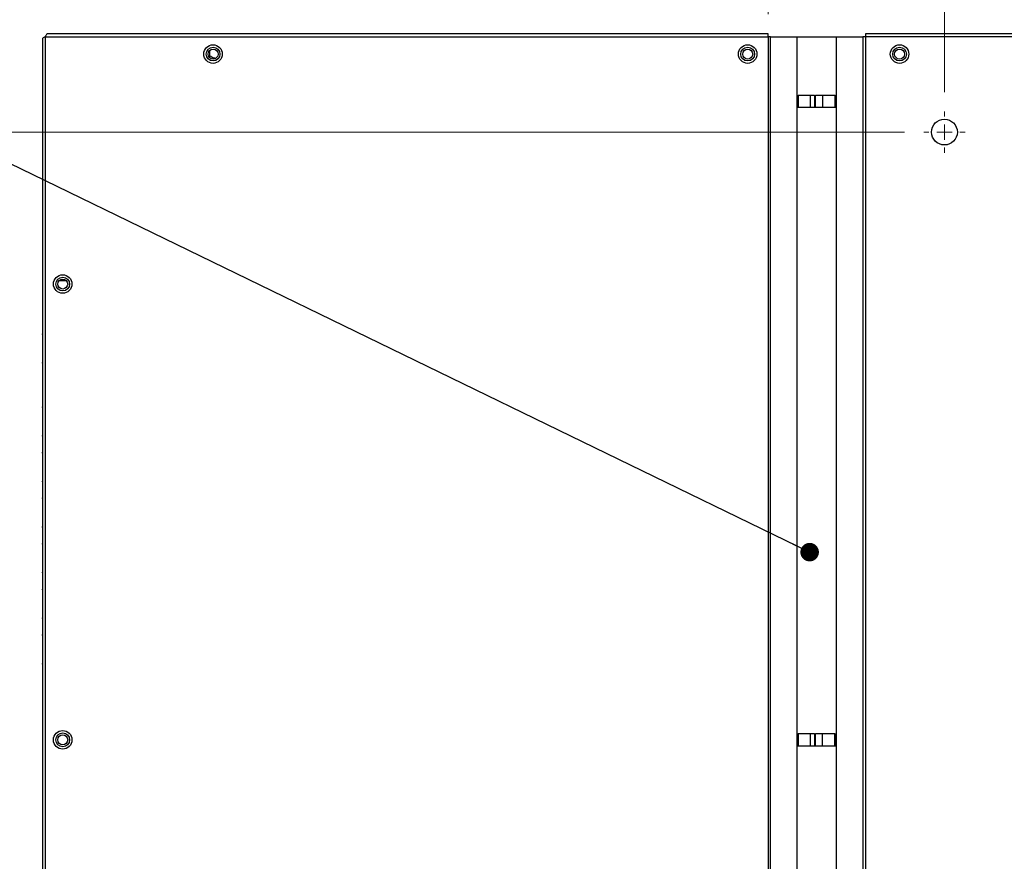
# Model space of a CAD drawing. Header units: millimetres. Extents: x 0 to 1118, y 0 to 864.
# Tile 48 of 65: x 739 to 820, y 415 to 484. Entities that reach past the tile are written whole.
import ezdxf

# ---------------------------------------------------------------- set-up
doc = ezdxf.new("R2010")
doc.units = ezdxf.units.MM
doc.styles.add('SLDTEXTSTYLE0', font='ARIAL.TTF', dxfattribs={"width": 0.948})
doc.styles.get("Standard").update_dxf_attribs({"font": 'ARIAL.TTF'})
doc.dimstyles.new('SLDDIMSTYLE1', dxfattribs={"dimtxt": 5.650301, "dimasz": 4.572, "dimexe": 0, "dimexo": 0.0625, "dimgap": 1.412575, "dimtad": 0, "dimtih": 1, "dimtoh": 1, "dimdec": 1, "dimlfac": 4, "dimrnd": 1e-09, "dimzin": 12, "dimdsep": 46, "dimtxsty": 'SLDTEXTSTYLE0', "dimsah": 1, "dimcen": 0.09, "dimadec": 0, "dimazin": 3, "dimtfac": 1, "dimtofl": 0, "dimtmove": 0, "dimatfit": 3, "dimfxl": 1, "dimfrac": 2, "dimtolj": 1, "dimtzin": 12, "dimarcsym": 0})
doc.dimstyles.new('SLDDIMSTYLE3', dxfattribs={"dimtxt": 5.650301, "dimasz": 4.572, "dimexe": 0, "dimexo": 0.0625, "dimgap": 1.412575, "dimtad": 0, "dimtih": 1, "dimtoh": 1, "dimdec": 1, "dimlfac": 4, "dimrnd": 1e-09, "dimzin": 4, "dimdsep": 46, "dimtxsty": 'SLDTEXTSTYLE0', "dimsah": 1, "dimcen": 0.09, "dimadec": 0, "dimazin": 1, "dimtfac": 1, "dimtofl": 0, "dimtmove": 0, "dimatfit": 3, "dimfxl": 1, "dimfrac": 2, "dimtolj": 1, "dimtzin": 12, "dimarcsym": 0})
doc.dimstyles.new('SLDDIMSTYLE5', dxfattribs={"dimtxt": 0.18, "dimasz": 1.524, "dimexe": 0, "dimexo": 0.0625, "dimgap": 0, "dimtad": 0, "dimtih": 1, "dimtoh": 1, "dimdec": 0, "dimrnd": 1e-09, "dimzin": 0, "dimdsep": 46, "dimtxsty": 'STANDARD', "dimblk1": 'DOT', "dimblk2": 'DOT', "dimsah": 1, "dimcen": 0.09, "dimadec": 0, "dimazin": 0, "dimtfac": 1.524, "dimtdec": 0, "dimtofl": 0, "dimtmove": 0, "dimatfit": 3, "dimldrblk": 'DOT', "dimfxl": 1, "dimfrac": 2, "dimtolj": 1, "dimtzin": 0, "dimarcsym": 0})

# ---------------------------------------------------------------- blocks, each defined once
blk = doc.blocks.new('_D_7')
at = {"color": 7, "linetype": 'Continuous', "lineweight": 0}
for p, q in [((814.78, 478.159), (814.78, 524.174)), ((914.78, 478.159), (914.78, 524.174)), ((814.78, 522.574), (852.492, 522.574)), ((914.78, 522.574), (877.069, 522.574))]:
    blk.add_line(p, q, dxfattribs=at)
for points in [[(814.78, 522.574), (819.352, 521.812), (819.352, 523.336)], [(914.78, 522.574), (910.208, 523.336), (910.208, 521.812)]]:
    blk.add_solid(points, dxfattribs=at)
at = {"color": 7, "linetype": 'Continuous', "lineweight": 0, "char_height": 5.8208, "attachment_point": 1, "style": 'SLDTEXTSTYLE0'}
for s, insert in [('400.0', (855.079, 530.077)), ('(15.75)', (852.492, 521.4))]:
    blk.add_mtext(s, dxfattribs=dict(at, insert=insert))
blk = doc.blocks.new('_D_8')
at = {"color": 7, "linetype": 'Continuous', "lineweight": 0}
for p, q in [((811.483, 474.862), (680.058, 474.862)), ((681.658, 474.862), (681.658, 433.539)), ((681.658, 374.862), (681.658, 416.184)), ((811.483, 374.862), (680.058, 374.862))]:
    blk.add_line(p, q, dxfattribs=at)
for points in [[(681.658, 474.862), (680.896, 470.29), (682.42, 470.29)], [(681.658, 374.862), (682.42, 379.434), (680.896, 379.434)]]:
    blk.add_solid(points, dxfattribs=at)
at = {"color": 7, "linetype": 'Continuous', "lineweight": 0, "char_height": 5.8208, "attachment_point": 1, "style": 'SLDTEXTSTYLE0'}
for s, insert in [('400.0', (671.957, 432.365)), ('(15.75)', (669.37, 423.688))]:
    blk.add_mtext(s, dxfattribs=dict(at, insert=insert))
blk = doc.blocks.new('_D_10')
at = {"color": 7, "linetype": 'Continuous', "lineweight": 0}
for p, q in [((713.409, 511.394), (713.409, 524.174)), ((800.261, 484.554), (800.261, 524.174)), ((713.409, 522.574), (744.547, 522.574)), ((800.261, 522.574), (769.123, 522.574))]:
    blk.add_line(p, q, dxfattribs=at)
for points in [[(713.409, 522.574), (717.981, 521.812), (717.981, 523.336)], [(800.261, 522.574), (795.689, 523.336), (795.689, 521.812)]]:
    blk.add_solid(points, dxfattribs=at)
at = {"color": 7, "linetype": 'Continuous', "lineweight": 0, "char_height": 5.8208, "attachment_point": 1, "style": 'SLDTEXTSTYLE0'}
for s, insert in [('347.4', (747.134, 530.077)), ('(13.68)', (744.547, 521.4))]:
    blk.add_mtext(s, dxfattribs=dict(at, insert=insert))
blk = doc.blocks.new('_DOT')
at = {"color": 0, "linetype": 'ByBlock', "lineweight": -2}
blk.add_line((-0.5, 0), (-1, 0), dxfattribs=at)
at = {"color": 0, "linetype": 'ByBlock', "const_width": 0.5}
blk.add_lwpolyline([(-0.25, 0, 1), (0.25, 0, 1)], format="xyb", close=True, dxfattribs=at)
blk = doc.blocks.new('SW_CENTERMARKSYMBOL_0')
at = {"color": 0, "linetype": 'Continuous', "lineweight": 0}
for p, q in [((0, 1.27), (0, 1.6975)), ((-1.27, 0), (-1.6975, 0)), ((0, 0), (-0.635, 0)), ((0, 0), (0, 0.635)), ((0, 0), (0, -0.635)), ((0, 0), (0.635, 0)), ((1.27, 0), (1.6975, 0)), ((0, -1.27), (0, -1.6975))]:
    blk.add_line(p, q, dxfattribs=at)

msp = doc.modelspace()

# ---------------------------------------------------------------- linework, layer by layer
at = {"color": 7, "linetype": 'Continuous', "lineweight": 30}
for p, q in [((740.5378, 482.5273), (740.5378, 367.1958)), ((740.7878, 367.019), (740.7878, 482.704)), ((740.7878, 482.704), (800.261, 482.704)), ((800.261, 482.954), (740.9646, 482.954)), ((800.261, 482.704), (800.261, 482.954)), ((800.261, 482.704), (800.261, 367.019)), ((800.4775, 482.704), (800.261, 482.704)), ((800.4775, 367.019), (800.4775, 482.704)), ((800.4775, 482.704), (802.6553, 482.704)), ((802.6553, 367.019), (802.6553, 482.704)), ((802.6553, 482.704), (805.886, 482.704)), ((805.886, 367.019), (805.886, 482.704)), ((805.886, 482.704), (808.0638, 482.704)), ((808.0638, 482.704), (808.0638, 367.019)), ((808.2803, 482.704), (808.0638, 482.704)), ((808.2803, 482.954), (808.2803, 482.704)), ((988.5961, 482.954), (808.2803, 482.954)), ((988.7728, 482.704), (808.2803, 482.704)), ((808.2803, 482.704), (808.2803, 367.019)), ((754.3098, 481.1152), (754.3098, 481.5838)), ((754.3098, 481.1152), (754.2374, 481.0775)), ((802.7017, 477.8829), (802.7528, 477.8829)), ((802.7528, 477.8829), (802.7528, 476.8829)), ((802.7531, 477.8829), (802.7528, 477.8829)), ((803.7415, 477.8829), (802.7531, 477.8829)), ((802.7531, 477.8829), (802.7531, 476.8829)), ((803.7415, 477.8829), (803.7415, 476.8829)), ((804.1008, 477.8829), (803.7415, 477.8829)), ((804.1008, 477.8829), (804.1008, 476.8829)), ((804.1008, 477.8829), (804.1676, 477.8829)), ((804.1676, 476.8829), (804.1676, 477.8829)), ((804.7328, 477.8829), (804.1676, 477.8829)), ((804.7328, 477.8829), (804.7328, 476.8829)), ((805.7781, 477.8829), (804.7328, 477.8829)), ((805.7781, 477.8829), (805.7781, 476.8829)), ((805.7783, 477.8829), (805.7781, 477.8829)), ((805.7783, 476.8829), (805.7783, 477.8829)), ((805.7783, 477.8829), (805.8295, 477.8829)), ((802.7528, 476.8829), (802.7017, 476.8829)), ((802.7531, 476.8829), (802.7528, 476.8829)), ((803.7415, 476.8829), (802.7531, 476.8829)), ((804.1008, 476.8829), (803.7415, 476.8829)), ((804.1676, 476.8829), (804.1008, 476.8829)), ((804.7328, 476.8829), (804.1676, 476.8829)), ((805.7781, 476.8829), (804.7328, 476.8829)), ((805.7783, 476.8829), (805.7781, 476.8829)), ((805.8295, 476.8829), (805.7783, 476.8829)), ((741.9163, 462.6483), (742.5093, 462.6483)), ((802.6934, 425.3529), (802.7446, 425.3529)), ((802.7446, 425.3529), (802.7446, 424.3529)), ((802.7448, 425.3529), (802.7446, 425.3529)), ((802.7448, 425.3529), (802.7448, 424.3529)), ((803.7333, 425.3529), (802.7448, 425.3529)), ((803.7333, 425.3529), (803.7333, 424.3529)), ((804.0925, 425.3529), (803.7333, 425.3529)), ((804.0925, 425.3529), (804.0925, 424.3529)), ((804.0925, 425.3529), (804.1594, 425.3529)), ((804.1594, 424.3529), (804.1594, 425.3529)), ((804.7246, 425.3529), (804.1594, 425.3529)), ((804.7246, 425.3529), (804.7246, 424.3529)), ((805.7698, 425.3529), (804.7246, 425.3529)), ((805.7698, 425.3529), (805.7698, 424.3529)), ((805.77, 425.3529), (805.7698, 425.3529)), ((805.77, 424.3529), (805.77, 425.3529)), ((805.77, 425.3529), (805.8212, 425.3529)), ((802.7446, 424.3529), (802.6934, 424.3529)), ((802.7448, 424.3529), (802.7446, 424.3529)), ((803.7333, 424.3529), (802.7448, 424.3529)), ((804.0925, 424.3529), (803.7333, 424.3529)), ((804.1594, 424.3529), (804.0925, 424.3529)), ((804.7246, 424.3529), (804.1594, 424.3529)), ((805.7698, 424.3529), (804.7246, 424.3529)), ((805.77, 424.3529), (805.7698, 424.3529)), ((805.8212, 424.3529), (805.77, 424.3529))]:
    msp.add_line(p, q, dxfattribs=at)
for centre, radius in [((754.5878, 481.279), 0.7625), ((754.5878, 481.279), 0.5672), ((754.5878, 481.279), 0.4125), ((798.5878, 481.279), 0.7625), ((798.5878, 481.279), 0.5672), ((798.5878, 481.279), 0.4125), ((811.0878, 481.279), 0.7625), ((811.0878, 481.279), 0.5672), ((811.0878, 481.279), 0.4125), ((814.7803, 474.8615), 1.0625), ((742.2128, 462.3615), 0.7625), ((742.2128, 462.3615), 0.5672), ((742.2128, 462.3615), 0.4125), ((742.2128, 424.8615), 0.7625), ((742.2128, 424.8615), 0.5672), ((742.2128, 424.8615), 0.4125)]:
    msp.add_circle(centre, radius, dxfattribs=at)
for centre, start, end in [((740.6128, 458.2033), 138.590378, 180), ((740.6128, 455.9033), 180, 221.409622), ((740.6128, 452.2033), 138.590378, 180), ((740.6128, 449.9033), 180, 221.409622), ((740.6128, 448.4533), 138.590378, 180), ((740.6128, 446.1533), 180, 221.409622), ((740.6128, 444.7033), 138.590378, 180), ((740.6128, 442.4033), 180, 221.409622), ((740.6128, 440.9533), 138.590378, 180), ((740.6128, 438.6533), 180, 221.409622), ((740.6128, 437.2033), 138.590378, 180), ((740.6128, 434.9033), 180, 221.409622), ((740.6128, 433.4534), 138.590378, 180), ((740.6128, 431.1534), 180, 221.409622)]:
    msp.add_arc(centre, 0.1, start, end, dxfattribs=at)
for points, knots in [([(740.7878, 482.704), (740.7551, 482.6893), (740.6896, 482.6598), (740.6069, 482.6156), (740.5491, 482.5715), (740.5416, 482.542), (740.5378, 482.5273)], [0, 0, 0, 0, 0.2499892, 0.4999965, 0.7499991, 1, 1, 1, 1]), ([(740.9646, 482.954), (740.9499, 482.9503), (740.9204, 482.9428), (740.8762, 482.8849), (740.832, 482.8023), (740.8026, 482.7368), (740.7878, 482.704)], [0, 0, 0, 0, 0.2500039, 0.4999964, 0.7500015, 1, 1, 1, 1]), ([(754.7886, 480.9281), (754.7454, 480.9352), (754.5762, 480.9628), (754.4235, 481.0502), (754.3098, 481.1152)], [0, 0, 0, 0, 0.2556246, 1, 1, 1, 1])]:
    msp.add_open_spline(points, degree=3, knots=knots, dxfattribs=at)

# ---------------------------------------------------------------- block references
at = {"color": 7, "linetype": 'Continuous', "lineweight": 0}
msp.add_blockref('SW_CENTERMARKSYMBOL_0', (814.7803, 474.8615), dxfattribs=at)

# ---------------------------------------------------------------- dimensions: what is measured, and where the dimension line sits
for base, p1, p2, text, dimstyle, picture, middle in [((800.261, 522.5735), (713.4091, 509.7938), (800.261, 482.954), '<>\\P(13.68)', 'SLDDIMSTYLE1', '_D_10', (756.835, 522.5735)), ((914.7803, 522.5735), (814.7803, 476.559), (914.7803, 476.559), '<>\\P(15.75)', 'SLDDIMSTYLE3', '_D_7', (864.7803, 522.5735))]:
    dim = msp.add_linear_dim(base=base, p1=p1, p2=p2, text=text, dimstyle=dimstyle, dxfattribs=at)
    dim.commit()
    dim.dimension.update_dxf_attribs({"geometry": picture, "text_midpoint": middle, "dimtype": 160})
dim = msp.add_linear_dim(base=(681.6584, 374.8615), p1=(813.0828, 474.8615), p2=(813.0828, 374.8615), angle=90, text='<>\\P(15.75)', dimstyle='SLDDIMSTYLE3', dxfattribs=at)
dim.commit()
dim.dimension.update_dxf_attribs({"geometry": '_D_8', "text_midpoint": (681.6584, 424.8615), "dimtype": 160})

# ---------------------------------------------------------------- leaders
msp.add_leader([(803.688, 440.3025), (696.6625, 492.2774)], dimstyle='SLDDIMSTYLE5', dxfattribs=at)

doc.saveas('drawing.dxf')
